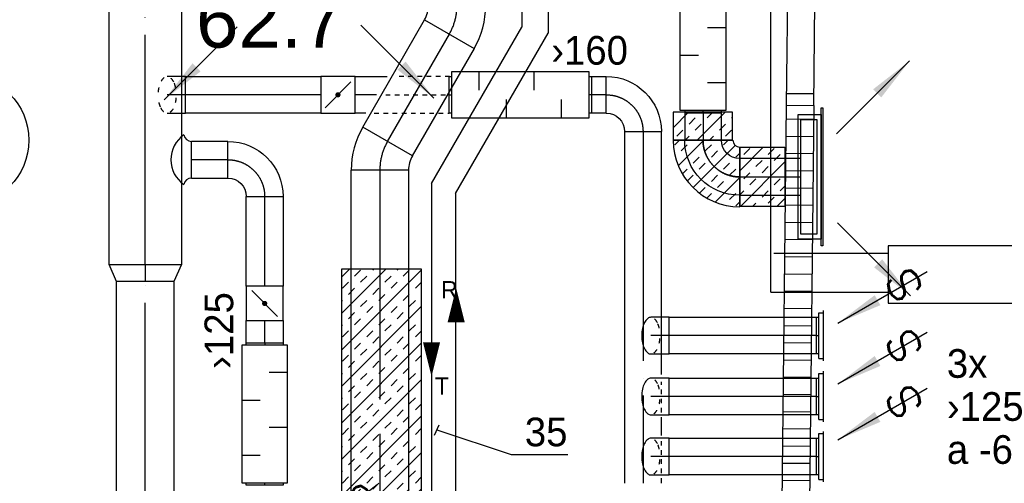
# Model space of a CAD drawing. Header units: millimetres. Extents: x 0 to 83130, y 0 to 53088.
# Tile 92 of 105: x 56558 to 60851, y 33038 to 35059. Entities that reach past the tile are written whole.
import ezdxf
from ezdxf.enums import TextEntityAlignment as Align

# ---------------------------------------------------------------- set-up
doc = ezdxf.new("R2010")
doc.units = ezdxf.units.MM
doc.header["$LTSCALE"] = 50
doc.header["$MEASUREMENT"] = 0
doc.header["$PDMODE"] = 1
for name, pattern in [('2V-CENT', [23, 20, -1.5, 0, -1.5]), ('V-GOMD', [0.8, 0.4, -0.4]), ('V-KU', [2, 1, 1]), ('V-V', [2, 1, 1])]:
    doc.linetypes.add(name, pattern=pattern)
doc.layers.get('0').update_dxf_attribs({"linetype": 'CONTINUOUS'})
for name, color, linetype in [('20604A200D001$0$832 Rominfo', 7, 'CONTINUOUS'), ('20604A200D001$0$A24-HEL1', 251, 'CONTINUOUS'), ('20604A200D001$0$A24-HEL2', 251, 'CONTINUOUS'), ('20604A200D001$0$A24-SKR1', 251, 'CONTINUOUS'), ('V060-', 3, 'CONTINUOUS'), ('V061-', 1, 'CONTINUOUS'), ('V070-', 3, 'CONTINUOUS'), ('V071-', 1, 'CONTINUOUS'), ('V091', 1, 'CONTINUOUS'), ('V110', 1, 'CONTINUOUS'), ('V110-', 6, 'CONTINUOUS'), ('V111-', 1, 'CONTINUOUS'), ('xref', 7, 'CONTINUOUS')]:
    doc.layers.add(name, color=color, linetype=linetype)
doc.styles.add('20604A200D001$0$Arial', font='arial.ttf', dxfattribs={"height": 238.125})
doc.styles.add('FISO', font='fiso')
doc.styles.add('ISO', font='ISO')
doc.styles.add('SIMPLEX', font='SIMPLEX')

# ---------------------------------------------------------------- blocks, each defined once
blk = doc.blocks.new('CCDIMF_315X250X75', base_point=(3095.5, 30301.1))
at = {"color": 0, "linetype": 'ByBlock'}
blk.add_line((3058, 30301.1), (3133, 30301.1), dxfattribs=at)
blk = doc.blocks.new('KCDIMF_315X250X75', base_point=(3095.5, 30301.1))
at = {"color": 0, "linetype": 'ByBlock'}
for p, q in [((3058, 30143.6), (3058, 30458.6)), ((3058, 30458.6), (3133, 30426.1)), ((3133, 30426.1), (3133, 30176.1)), ((3133, 30176.1), (3058, 30143.6))]:
    blk.add_line(p, q, dxfattribs=at)
blk = doc.blocks.new('3CDIMF_315X250X75', base_point=(3095.5, 30301.1))
for p in [(3058, 30301.1), (3133, 30301.1)]:
    blk.add_point(p)
at = {"color": 0, "linetype": 'ByBlock'}
blk.add_blockref('KCDIMF_315X250X75', (3095.5, 30301.1), dxfattribs=at)
at = {"color": 1, "linetype": '2V-CENT'}
blk.add_blockref('CCDIMF_315X250X75', (3095.5, 30301.1), dxfattribs=at)
at = {"style": 'SIMPLEX', "flags": 3}
blk.add_attdef('0', (3095.5, 30301.1), '', height=1, dxfattribs=at)
blk = doc.blocks.new('LD_P')
for p, q in [((-0.5, 0.5), (-0.5, -0.5)), ((0.5, 0.5), (-0.5, 0.5)), ((0.5, -0.5), (0.5, 0.5)), ((-0.5, -0.5), (0.5, -0.5))]:
    blk.add_line(p, q)
at = {"color": 1}
for p, q in [((-0.3, 0.5), (-0.3, 0.1)), ((0.1, 0.5), (0.1, 0.1)), ((-0.1, -0.5), (-0.1, -0.1)), ((0.3, -0.5), (0.3, -0.1))]:
    blk.add_line(p, q, dxfattribs=at)
blk = doc.blocks.new('V420', base_point=(455, 404.5))
blk.add_line((455, 404.5), (464, 404.5))
blk.add_solid([(455, 404.5), (459, 405), (459, 404)])
blk = doc.blocks.new('V421', base_point=(455.5, 404.5))
at = {"rotation": 180}
blk.add_blockref('V420', (464.5, 404.5), dxfattribs=at)
blk = doc.blocks.new('C3A', base_point=(16246, 22590.5))
at = {"color": 0, "linetype": 'ByBlock'}
blk.add_line((16247, 22590.5), (16246, 22590.5), dxfattribs=at)
blk = doc.blocks.new('K3A', base_point=(16246, 22590.5))
at = {"color": 0, "linetype": 'ByBlock'}
for p, q in [((16246, 22591), (16247, 22591)), ((16247, 22591), (16247, 22590)), ((16247, 22590), (16246, 22590))]:
    blk.add_line(p, q, dxfattribs=at)
blk = doc.blocks.new('33A', base_point=(16246, 22590.5))
blk.add_point((16247, 22590.5))
at = {"color": 0, "linetype": 'ByBlock'}
blk.add_blockref('K3A', (16246, 22590.5), dxfattribs=at)
at = {"color": 1, "linetype": '2V-CENT'}
blk.add_blockref('C3A', (16246, 22590.5), dxfattribs=at)
at = {"style": 'SIMPLEX', "flags": 3}
blk.add_attdef('0', (16246, 22590.5), '', height=1, dxfattribs=at)
blk = doc.blocks.new('CBOJ90_PB', base_point=(86107, 31352))
at = {"color": 0, "linetype": 'ByBlock'}
blk.add_arc((86106, 31353), 1, 270, 360, dxfattribs=at)
blk = doc.blocks.new('KBOJ90_PB', base_point=(86107, 31352))
at = {"color": 0, "linetype": 'ByBlock'}
for p, q in [((86106.5, 31353), (86107.5, 31353)), ((86106, 31352.5), (86106, 31351.5))]:
    blk.add_line(p, q, dxfattribs=at)
for radius in [1.5, 0.5]:
    blk.add_arc((86106, 31353), radius, 270, 360, dxfattribs=at)
blk = doc.blocks.new('3BOJ90_PB', base_point=(86107, 31352))
for p in [(86107, 31353), (86106, 31352)]:
    blk.add_point(p)
at = {"color": 1, "linetype": '2V-CENT'}
blk.add_blockref('CBOJ90_PB', (86107, 31352), dxfattribs=at)
at = {"color": 0, "linetype": 'ByBlock'}
blk.add_blockref('KBOJ90_PB', (86107, 31352), dxfattribs=at)
at = {"style": 'ISO', "flags": 3}
blk.add_attdef('0', (86107, 31352), '', height=1, dxfattribs=at)
blk = doc.blocks.new('V422', base_point=(16230, 22585))
blk.add_blockref('V420', (16230, 22585))
at = {"style": 'SIMPLEX'}
blk.add_text('s', height=4, rotation=90, dxfattribs=at).set_placement((16238, 22585), align=Align.CENTER)
blk = doc.blocks.new('KSP_P', base_point=(16239.5, 22597.5))
at = {"color": 0, "linetype": 'ByBlock'}
for p, q in [((16240, 22598), (16239, 22598)), ((16239, 22598), (16239, 22597)), ((16240, 22597), (16240, 22598)), ((16239, 22597), (16240, 22597))]:
    blk.add_line(p, q, dxfattribs=at)
blk = doc.blocks.new('2SP_P', base_point=(16239.5, 22597.5))
for p in [(16239, 22597.5), (16240, 22597.5)]:
    blk.add_point(p)
at = {"color": 0, "linetype": 'ByBlock'}
blk.add_blockref('KSP_P', (16239.5, 22597.5), dxfattribs=at)
at = {"style": 'SIMPLEX', "flags": 3}
blk.add_attdef('0', (16239.5, 22597.5), '', height=1, dxfattribs=at)
blk = doc.blocks.new('SPJALL', base_point=(16229, 22594))
at = {"color": 1}
blk.add_line((16228.625, 22593.625), (16229.375, 22594.375), dxfattribs=at)
at = {"color": 1, "const_width": 0.075}
blk.add_lwpolyline([(16229, 22594.0375, -1), (16229, 22593.9625, -1), (16229, 22594.0375, -1)], format="xyb", dxfattribs=at)
blk = doc.blocks.new('VAGG_P', base_point=(16250.5, 22586.5))
for p, q in [((16250, 22587.5), (16251, 22587.5)), ((16250, 22587.5), (16250, 22586.5)), ((16251, 22587.5), (16251, 22586.5))]:
    blk.add_line(p, q)
at = {"color": 6}
blk.add_line((16249.95, 22586.5), (16251.05, 22586.5), dxfattribs=at)
blk = doc.blocks.new('CBOJ30_P', base_point=(16231.268, 22619))
at = {"color": 0, "linetype": 'ByBlock'}
blk.add_arc((16231, 22620), 1, 270, 300, dxfattribs=at)
blk = doc.blocks.new('KBOJ30_P', base_point=(16231.268, 22619))
at = {"color": 0, "linetype": 'ByBlock'}
for p, q in [((16231, 22619.5), (16231, 22618.5)), ((16231.25, 22619.567), (16231.75, 22618.701))]:
    blk.add_line(p, q, dxfattribs=at)
for radius in [0.5, 1.5]:
    blk.add_arc((16231, 22620), radius, 270, 300, dxfattribs=at)
blk = doc.blocks.new('3BOJ30_P', base_point=(16231.268, 22619))
for p in [(16231.5, 22619.134), (16231, 22619)]:
    blk.add_point(p)
at = {"color": 0, "linetype": 'ByBlock'}
blk.add_blockref('KBOJ30_P', (16231.268, 22619), dxfattribs=at)
at = {"color": 1, "linetype": '2V-CENT'}
blk.add_blockref('CBOJ30_P', (16231.268, 22619), dxfattribs=at)
at = {"style": 'ISO', "flags": 3}
blk.add_attdef('0', (16231.268, 22619), '', height=1, dxfattribs=at)
blk = doc.blocks.new('CBOJ30_N', base_point=(16234, 22603))
at = {"color": 0, "linetype": 'ByBlock'}
blk.add_line((16233.5, 22603), (16234, 22603), dxfattribs=at)
blk = doc.blocks.new('*X214')
at = {"color": 0}
for p, q in [((57960.8, 33777.8), (58154.8, 33971.8)), ((57960.8, 33936.9), (57995.7, 33971.8)), ((57960.8, 33618.7), (58310.8, 33968.7)), ((58018.1, 33941.1), (58044.6, 33967.6)), ((58097.7, 33967.6), (58101.8, 33971.8)), ((58203.7, 33967.6), (58207.9, 33971.8)), ((58230.2, 33941.1), (58256.8, 33967.6)), ((57965.1, 33888.1), (57991.6, 33914.6)), ((58044.6, 33914.6), (58071.1, 33941.1)), ((58150.7, 33914.6), (58177.2, 33941.1)), ((58177.2, 33888.1), (58203.7, 33914.6)), ((58283.3, 33888.1), (58309.8, 33914.6)), ((57991.6, 33861.6), (58018.1, 33888.1)), ((58097.7, 33861.6), (58124.2, 33888.1)), ((57960.8, 33830.8), (57965.1, 33835.1)), ((58044.6, 33808.5), (58071.1, 33835.1)), ((58124.2, 33835.1), (58150.7, 33861.6)), ((58230.2, 33835.1), (58256.8, 33861.6)), ((58256.8, 33808.5), (58283.3, 33835.1)), ((58309.8, 33861.6), (58310.8, 33862.6)), ((57960.8, 33459.6), (58310.8, 33809.6)), ((58071.1, 33782), (58097.7, 33808.5)), ((58177.2, 33782), (58203.7, 33808.5)), ((57991.6, 33755.5), (58018.1, 33782)), ((58018.1, 33729), (58044.6, 33755.5)), ((58124.2, 33729), (58150.7, 33755.5)), ((58203.7, 33755.5), (58230.2, 33782)), ((58309.8, 33755.5), (58310.8, 33756.5)), ((57960.8, 33724.7), (57965.1, 33729)), ((57965.1, 33676), (57991.6, 33702.5)), ((58071.1, 33676), (58097.7, 33702.5)), ((58150.7, 33702.5), (58177.2, 33729)), ((58256.8, 33702.5), (58283.3, 33729)), ((58283.3, 33676), (58309.8, 33702.5)), ((58097.7, 33649.4), (58124.2, 33676)), ((58203.7, 33649.4), (58230.2, 33676)), ((57960.8, 33300.5), (58310.8, 33650.5)), ((58018.1, 33622.9), (58044.6, 33649.4)), ((58044.6, 33596.4), (58071.1, 33622.9)), ((58150.7, 33596.4), (58177.2, 33622.9)), ((58230.2, 33622.9), (58256.8, 33649.4)), ((57965.1, 33569.9), (57991.6, 33596.4)), ((57991.6, 33543.4), (58018.1, 33569.9)), ((58097.7, 33543.4), (58124.2, 33569.9)), ((58177.2, 33569.9), (58203.7, 33596.4)), ((58283.3, 33569.9), (58309.8, 33596.4)), ((58124.2, 33516.9), (58150.7, 33543.4)), ((58230.2, 33516.9), (58256.8, 33543.4)), ((58309.8, 33543.4), (58310.8, 33544.4)), ((57960.8, 33512.6), (57965.1, 33516.9)), ((57960.8, 33141.4), (58310.8, 33491.4)), ((58044.6, 33490.3), (58071.1, 33516.9)), ((58071.1, 33463.8), (58097.7, 33490.3)), ((58177.2, 33463.8), (58203.7, 33490.3)), ((58256.8, 33490.3), (58283.3, 33516.9)), ((57991.6, 33437.3), (58018.1, 33463.8)), ((58203.7, 33437.3), (58230.2, 33463.8)), ((57960.8, 33406.5), (57965.1, 33410.8)), ((58018.1, 33410.8), (58044.6, 33437.3)), ((58124.2, 33410.8), (58150.7, 33437.3)), ((58150.7, 33384.3), (58177.2, 33410.8)), ((58256.8, 33384.3), (58283.3, 33410.8)), ((58309.8, 33437.3), (58310.8, 33438.3)), ((57965.1, 33357.8), (57991.6, 33384.3)), ((58071.1, 33357.8), (58097.7, 33384.3)), ((58097.7, 33331.2), (58124.2, 33357.8)), ((58203.7, 33331.2), (58230.2, 33357.8)), ((58283.3, 33357.8), (58309.8, 33384.3)), ((57960.8, 32982.3), (58310.8, 33332.3)), ((58018.1, 33304.7), (58044.6, 33331.2)), ((58230.2, 33304.7), (58256.8, 33331.2)), ((57965.1, 33251.7), (57991.6, 33278.2)), ((58044.6, 33278.2), (58071.1, 33304.7)), ((58150.7, 33278.2), (58177.2, 33304.7)), ((58177.2, 33251.7), (58203.7, 33278.2)), ((58283.3, 33251.7), (58309.8, 33278.2)), ((57991.6, 33225.2), (58018.1, 33251.7)), ((58097.7, 33225.2), (58124.2, 33251.7)), ((58309.8, 33225.2), (58310.8, 33226.2)), ((57960.8, 33194.4), (57965.1, 33198.7)), ((58044.6, 33172.1), (58071.1, 33198.7)), ((58124.2, 33198.7), (58150.7, 33225.2)), ((58230.2, 33198.7), (58256.8, 33225.2)), ((58256.8, 33172.1), (58283.3, 33198.7)), ((57991.6, 33119.1), (58018.1, 33145.6)), ((58071.1, 33145.6), (58097.7, 33172.1)), ((58109.4, 32971.8), (58310.8, 33173.2)), ((58177.2, 33145.6), (58203.7, 33172.1)), ((58203.7, 33119.1), (58230.2, 33145.6)), ((58018.1, 33092.6), (58044.6, 33119.1)), ((58124.2, 33092.6), (58150.7, 33119.1)), ((58309.8, 33119.1), (58310.8, 33120.1)), ((57960.8, 33088.3), (57965.1, 33092.6)), ((57965.1, 33039.6), (57991.6, 33066.1)), ((58071.1, 33039.6), (58097.7, 33066.1)), ((58150.7, 33066.1), (58177.2, 33092.6)), ((58256.8, 33066.1), (58283.3, 33092.6)), ((58283.3, 33039.6), (58309.8, 33066.1)), ((58018.1, 32986.5), (58044.6, 33013)), ((58097.7, 33013), (58124.2, 33039.6)), ((58203.7, 33013), (58230.2, 33039.6)), ((58230.2, 32986.5), (58256.8, 33013)), ((58268.5, 32971.8), (58310.8, 33014.1)), ((58056.4, 32971.8), (58071.1, 32986.5)), ((58162.5, 32971.8), (58177.2, 32986.5)), ((57960.8, 32823.2), (57978.9, 32841.2)), ((57960.8, 32664.1), (58138, 32841.2)), ((57960.8, 32505), (58297.1, 32841.2)), ((58071.1, 32827.4), (58085, 32841.2)), ((58177.2, 32827.4), (58191, 32841.2)), ((57991.6, 32800.9), (58018.1, 32827.4)), ((58018.1, 32774.4), (58044.6, 32800.9)), ((58124.2, 32774.4), (58150.7, 32800.9)), ((58203.7, 32800.9), (58230.2, 32827.4)), ((58309.8, 32800.9), (58310.8, 32801.9)), ((57960.8, 32770.1), (57965.1, 32774.4)), ((58150.7, 32747.9), (58177.2, 32774.4)), ((58256.8, 32747.9), (58283.3, 32774.4)), ((57965.1, 32721.4), (57991.6, 32747.9)), ((58071.1, 32721.4), (58097.7, 32747.9)), ((58097.7, 32694.8), (58124.2, 32721.4)), ((58203.7, 32694.8), (58230.2, 32721.4)), ((58283.3, 32721.4), (58309.8, 32747.9)), ((57960.8, 32345.9), (58310.8, 32695.9)), ((58018.1, 32668.3), (58044.6, 32694.8)), ((58044.6, 32641.8), (58071.1, 32668.3)), ((58150.7, 32641.8), (58177.2, 32668.3)), ((58230.2, 32668.3), (58256.8, 32694.8)), ((57965.1, 32615.3), (57991.6, 32641.8)), ((58177.2, 32615.3), (58203.7, 32641.8)), ((58283.3, 32615.3), (58309.8, 32641.8)), ((57991.6, 32588.8), (58018.1, 32615.3)), ((58097.7, 32588.8), (58124.2, 32615.3)), ((58124.2, 32562.3), (58150.7, 32588.8)), ((58230.2, 32562.3), (58256.8, 32588.8)), ((58309.8, 32588.8), (58310.8, 32589.8)), ((57960.8, 32558), (57965.1, 32562.3)), ((58044.6, 32535.8), (58071.1, 32562.3)), ((58256.8, 32535.8), (58283.3, 32562.3)), ((57960.8, 32186.8), (58310.8, 32536.8)), ((57991.6, 32482.7), (58018.1, 32509.2)), ((58071.1, 32509.2), (58097.7, 32535.8)), ((58177.2, 32509.2), (58203.7, 32535.8)), ((58203.7, 32482.7), (58230.2, 32509.2)), ((57960.8, 32451.9), (57965.1, 32456.2)), ((58018.1, 32456.2), (58044.6, 32482.7)), ((58124.2, 32456.2), (58150.7, 32482.7)), ((58150.7, 32429.7), (58177.2, 32456.2)), ((58256.8, 32429.7), (58283.3, 32456.2)), ((58309.8, 32482.7), (58310.8, 32483.7)), ((57965.1, 32403.2), (57991.6, 32429.7)), ((58071.1, 32403.2), (58097.7, 32429.7)), ((58283.3, 32403.2), (58309.8, 32429.7)), ((57960.8, 32027.7), (58310.8, 32377.7)), ((58018.1, 32350.1), (58044.6, 32376.7)), ((58097.7, 32376.7), (58124.2, 32403.2)), ((58203.7, 32376.7), (58230.2, 32403.2)), ((58230.2, 32350.1), (58256.8, 32376.7)), ((58044.6, 32323.6), (58071.1, 32350.1)), ((58150.7, 32323.6), (58177.2, 32350.1)), ((57965.1, 32297.1), (57991.6, 32323.6)), ((57991.6, 32270.6), (58018.1, 32297.1)), ((58097.7, 32270.6), (58124.2, 32297.1)), ((58177.2, 32297.1), (58203.7, 32323.6)), ((58283.3, 32297.1), (58309.8, 32323.6)), ((57960.8, 32239.8), (57965.1, 32244.1)), ((58044.6, 32217.6), (58071.1, 32244.1)), ((58124.2, 32244.1), (58150.7, 32270.6)), ((58230.2, 32244.1), (58256.8, 32270.6)), ((58256.8, 32217.6), (58283.3, 32244.1)), ((58309.8, 32270.6), (58310.8, 32271.6)), ((57960.8, 31868.6), (58310.8, 32218.6)), ((58071.1, 32191), (58097.7, 32217.6)), ((58177.2, 32191), (58203.7, 32217.6)), ((57991.6, 32164.5), (58018.1, 32191)), ((58018.1, 32138), (58044.6, 32164.5)), ((58124.2, 32138), (58150.7, 32164.5)), ((58203.7, 32164.5), (58230.2, 32191)), ((58309.8, 32164.5), (58310.8, 32165.5)), ((57960.8, 32133.7), (57965.1, 32138)), ((57965.1, 32085), (57991.6, 32111.5)), ((58071.1, 32085), (58097.7, 32111.5)), ((58150.7, 32111.5), (58177.2, 32138)), ((58256.8, 32111.5), (58283.3, 32138)), ((58283.3, 32085), (58309.8, 32111.5)), ((58097.7, 32058.5), (58124.2, 32085)), ((58203.7, 32058.5), (58230.2, 32085)), ((58018.1, 32031.9), (58044.6, 32058.5)), ((58044.6, 32005.4), (58071.1, 32031.9)), ((58092.6, 31841.2), (58310.8, 32059.5)), ((58150.7, 32005.4), (58177.2, 32031.9)), ((58230.2, 32031.9), (58256.8, 32058.5)), ((57965.1, 31978.9), (57991.6, 32005.4)), ((58177.2, 31978.9), (58203.7, 32005.4)), ((58283.3, 31978.9), (58309.8, 32005.4)), ((57991.6, 31952.4), (58018.1, 31978.9)), ((58097.7, 31952.4), (58124.2, 31978.9)), ((58124.2, 31925.9), (58150.7, 31952.4)), ((58230.2, 31925.9), (58256.8, 31952.4)), ((58309.8, 31952.4), (58310.8, 31953.4)), ((57960.8, 31921.6), (57965.1, 31925.9)), ((58044.6, 31899.4), (58071.1, 31925.9)), ((58071.1, 31872.8), (58097.7, 31899.4)), ((58177.2, 31872.8), (58203.7, 31899.4)), ((58251.7, 31841.2), (58310.8, 31900.4)), ((58256.8, 31899.4), (58283.3, 31925.9)), ((57991.6, 31846.3), (58018.1, 31872.8)), ((58203.7, 31846.3), (58230.2, 31872.8)), ((58039.6, 31841.2), (58044.6, 31846.3)), ((58145.6, 31841.2), (58150.7, 31846.3)), ((58309.8, 31846.3), (58310.8, 31847.4))]:
    blk.add_line(p, q, dxfattribs=at)
blk = doc.blocks.new('*X126')
at = {"color": 0}
for p, q in [((2210, 47022.9), (2227.4, 47040.3)), ((2210, 46916.8), (2317.4, 47024.2)), ((2227.4, 46987.2), (2253.9, 47013.8)), ((2333.5, 46987.2), (2353.2, 47007)), ((2360, 46960.7), (2385.2, 46985.9)), ((2229.7, 46777.4), (2413.6, 46961.3)), ((2280.4, 46934.2), (2306.9, 46960.7)), ((2306.9, 46907.7), (2333.5, 46934.2)), ((2413, 46907.7), (2438.6, 46933.3)), ((2227.4, 46881.2), (2253.9, 46907.7)), ((2253.9, 46854.7), (2280.4, 46881.2)), ((2360, 46854.7), (2386.5, 46881.2)), ((2439.5, 46881.2), (2460, 46901.7)), ((2366.2, 46754.8), (2477.7, 46866.3)), ((2386.5, 46828.1), (2413, 46854.7)), ((2210, 46810.7), (2227.4, 46828.1)), ((2306.9, 46801.6), (2333.5, 46828.1)), ((2333.5, 46775.1), (2360, 46801.6)), ((2439.5, 46775.1), (2466, 46801.6)), ((2260.2, 46754.8), (2280.4, 46775.1)), ((2472.3, 46754.8), (2492.6, 46775.1))]:
    blk.add_line(p, q, dxfattribs=at)
blk = doc.blocks.new('*X216')
at = {"color": 0}
for p, q in [((59697.6, 34400.8), (59800.3, 34503.6)), ((59715.2, 34471.5), (59741.7, 34498)), ((59821.2, 34471.5), (59847.8, 34498)), ((59847.8, 34444.9), (59874.3, 34471.5)), ((59700.9, 34245), (59894.8, 34438.9)), ((59768.2, 34418.4), (59794.7, 34444.9)), ((59715.2, 34365.4), (59741.7, 34391.9)), ((59794.7, 34391.9), (59821.2, 34418.4)), ((59741.7, 34338.9), (59768.2, 34365.4)), ((59847.8, 34338.9), (59874.3, 34365.4)), ((59697.6, 34294.8), (59715.2, 34312.4)), ((59794.7, 34285.8), (59821.2, 34312.4)), ((59874.3, 34312.4), (59894.8, 34332.9)), ((59753.9, 34245), (59768.2, 34259.3)), ((59821.2, 34259.3), (59847.8, 34285.8)), ((59860, 34245), (59894.8, 34279.8))]:
    blk.add_line(p, q, dxfattribs=at)
blk = doc.blocks.new('*X217')
at = {"color": 0}
for p, q in [((59407.6, 34588.1), (59474.7, 34655.3)), ((59512.1, 34533.6), (59633.8, 34655.3)), ((59556.1, 34630.6), (59580.8, 34655.3)), ((59476.5, 34604), (59503, 34630.6)), ((59503, 34577.5), (59529.6, 34604)), ((59609.1, 34577.5), (59635.6, 34604)), ((59662.1, 34630.6), (59665.9, 34634.3)), ((59423.5, 34551), (59450, 34577.5)), ((59635.6, 34551), (59662.1, 34577.5)), ((59459.1, 34533.6), (59476.5, 34551)), ((59565.1, 34533.6), (59582.6, 34551))]:
    blk.add_line(p, q, dxfattribs=at)
blk = doc.blocks.new('20604A200D001')
at = {"layer": '20604A200D001$0$A24-HEL1', "color": 7}
for points in [[(75376.1, 32955.7), (75369.5, 32355.7)], [(75489.5, 32354.4), (75496.1, 32954.4)], [(75490.1, 32404.4), (75370.1, 32405.7)]]:
    blk.add_lwpolyline(points, dxfattribs=at)
at = {"layer": '20604A200D001$0$A24-HEL2', "color": 7}
for points in [[(75369.5, 32355.7), (75350.6, 30620.8)], [(75369.5, 32355.7), (75489.5, 32354.4)], [(75489.5, 32354.4), (75470.6, 30619.5)]]:
    blk.add_lwpolyline(points, dxfattribs=at)
at = {"layer": '20604A200D001$0$A24-SKR1', "color": 7}
for points in [[(75368.9, 32296), (75488.9, 32294.7)], [(75368, 32221), (75488, 32219.7)], [(75367.2, 32146), (75487.2, 32144.7)], [(75366.4, 32071), (75486.4, 32069.7)], [(75365.6, 31996), (75485.6, 31994.7)], [(75364.8, 31921), (75484.8, 31919.7)], [(75364, 31846), (75484, 31844.7)], [(75363.1, 31771), (75483.1, 31769.7)], [(75362.3, 31696), (75482.3, 31694.7)], [(75361.5, 31621), (75481.5, 31619.7)], [(75360.7, 31546), (75480.7, 31544.7)], [(75359.9, 31471), (75479.9, 31469.7)], [(75359.1, 31396), (75479, 31394.7)], [(75358.2, 31321), (75478.2, 31319.7)], [(75357.4, 31246.1), (75477.4, 31244.7)], [(75356.6, 31171.1), (75476.6, 31169.7)], [(75355.8, 31096.1), (75475.8, 31094.7)], [(75355, 31021.1), (75474.9, 31019.8)], [(75354.1, 30946.1), (75474.1, 30944.8)], [(75353.3, 30871.1), (75473.3, 30869.8)], [(75352.5, 30796.1), (75472.5, 30794.8)], [(75351.7, 30721.1), (75471.7, 30719.8)]]:
    blk.add_lwpolyline(points, dxfattribs=at)
at = {"layer": '20604A200D001$0$832 Rominfo', "color": 7, "style": '20604A200D001$0$Arial'}
blk.add_text('62.7', height=238.12, dxfattribs=at).set_placement((72796.8, 32606.9))

msp = doc.modelspace()

# ---------------------------------------------------------------- linework, layer by layer
at = {"layer": 'V060-', "linetype": 'Continuous'}
for p, q in [((56948.5, 33992.55), (56948.52, 42524.07)), ((57263.52, 42524.07), (57263.5, 33992.55)), ((58053.66, 34590.85, 274), (58323.22, 35058.38, 274)), ((58539.8, 34933.51, 274), (58270.16, 34465.85, 274)), ((57282.12, 34811.42, 216), (57870.9, 34811.42, 216)), ((58020.9, 34811.42, 216), (58160.34, 34811.42, 216)), ((59050.62, 34811.42, 216), (59115.91, 34811.42, 216)), ((57870.9, 34651.42, 216), (57282.12, 34651.42, 216)), ((58066.79, 34651.42, 216), (58020.9, 34651.42, 216)), ((59115.91, 34651.42, 216), (59050.62, 34651.42, 216)), ((59457.58, 34653.95), (59457.58, 34533.56)), ((59617.58, 34533.56), (59617.58, 34653.96)), ((59195.91, 34571.42, 216), (59195.91, 33038.36, 216)), ((59355.91, 33512.6, 216), (59355.91, 34571.42, 216)), ((57466.41, 34528.45, -109.83), (57307.18, 34528.45, -109.83)), ((59963.98, 34453.8), (59697.62, 34453.8)), ((58004.09, 29408.91, 274), (58004.09, 34403.32, 274)), ((58254.09, 34403.32, 274), (58254.09, 29408.91, 274)), ((57307.18, 34368.45, -109.83), (57466.41, 34368.45, -109.83)), ((57546.41, 33897.16, 50.17), (57546.41, 34288.45, 50.17)), ((57706.41, 34288.45, 50.17), (57706.41, 33897.16, 50.17)), ((59697.63, 34293.8), (59963.99, 34293.8)), ((56981, 32825.04), (56981, 33917.55)), ((57231, 33917.55), (57231, 32825.04)), ((57546.41, 33650.8, 50.17), (57546.41, 33747.16, 50.17)), ((57706.41, 33747.16, 50.17), (57706.41, 33650.8, 50.17)), ((59390.25, 33761.85, 216), (60032.81, 33761.85, 216)), ((60032.81, 33601.85, 216), (59390.25, 33601.85, 216)), ((59390.25, 33496.78, 216), (60032.81, 33496.78, 216)), ((59355.91, 33246.99, 216), (59355.91, 33326.07, 216)), ((60032.81, 33336.78, 216), (59390.25, 33336.78, 216)), ((59390.25, 33234.69, 216), (60032.81, 33234.69, 216)), ((59355.91, 33038.36, 216), (59355.91, 33060.47, 216)), ((60032.81, 33074.69, 216), (59390.25, 33074.69, 216))]:
    msp.add_line(p, q, dxfattribs=at)
at = {"layer": 'V060-', "color": 1, "linetype": '2V-CENT'}
for p, q in [((57106, 33992.55), (57106, 39486.09)), ((58161.91, 34528.35, 274), (58431.51, 34995.95, 274)), ((57870.9, 34731.42, 216), (57282.12, 34731.42, 216)), ((58114.65, 34731.42, 216), (58020.9, 34731.42, 216)), ((59115.91, 34731.42, 216), (59050.62, 34731.42, 216)), ((59537.58, 34653.96), (59537.58, 34533.56)), ((59275.91, 34571.42, 216), (59275.91, 33038.36, 216)), ((57466.41, 34448.45, -109.83), (57307.18, 34448.45, -109.83)), ((58129.09, 34403.32, 274), (58129.09, 29408.91, 274)), ((59697.62, 34373.8), (59963.98, 34373.8)), ((57626.41, 33897.16, 50.17), (57626.41, 34288.45, 50.17)), ((57106, 32825.04), (57106, 33917.55)), ((57626.41, 33650.8, 50.17), (57626.41, 33747.16, 50.17)), ((60032.81, 33681.85, 216), (59390.25, 33681.85, 216)), ((60032.81, 33416.78, 216), (59390.25, 33416.78, 216)), ((60032.81, 33154.69, 216), (59390.25, 33154.69, 216))]:
    msp.add_line(p, q, dxfattribs=at)
at = {"layer": 'V060-', "color": 1, "linetype": 'ByBlock'}
for p, q in [((57281.49, 34810.87, 216), (57201.49, 34810.87, 216)), ((57201.49, 34650.87, 216), (57281.49, 34650.87, 216))]:
    msp.add_line(p, q, dxfattribs=at)
at = {"layer": 'V060-', "linetype": 'ByBlock'}
for p, q in [((57281.49, 34650.87, 216), (57281.49, 34810.87, 216)), ((59390.25, 33761.85, 216), (59310.25, 33761.85, 216)), ((59390.25, 33601.85, 216), (59390.25, 33761.85, 216)), ((59310.25, 33601.85, 216), (59390.25, 33601.85, 216)), ((59390.25, 33496.78, 216), (59310.25, 33496.78, 216)), ((59390.25, 33336.78, 216), (59390.25, 33496.78, 216)), ((59310.25, 33336.78, 216), (59390.25, 33336.78, 216)), ((59390.25, 33234.69, 216), (59310.25, 33234.69, 216)), ((59390.25, 33074.69, 216), (59390.25, 33234.69, 216)), ((59310.25, 33074.69, 216), (59390.25, 33074.69, 216))]:
    msp.add_line(p, q, dxfattribs=at)
at = {"layer": 'V060-', "color": 1, "linetype": 'V-GOMD'}
for p, q in [((58432.65, 34811.42, 216), (58201.99, 34811.42, 216)), ((58154.27, 34731.42, 216), (58432.65, 34731.42, 216)), ((58104.38, 34651.42, 216), (58430.62, 34651.42, 216)), ((59355.91, 33612.04, 216), (59355.91, 33746.33, 216)), ((59355.91, 33346.97, 216), (59355.91, 33481.26, 216)), ((59355.91, 33082.85, 216), (59355.91, 33221.62, 216))]:
    msp.add_line(p, q, dxfattribs=at)
at = {"layer": 'V060-'}
msp.add_line((57307.18, 34368.45, 50.17), (57307.18, 34528.45, 50.17), dxfattribs=at)
at = {"layer": 'V060-', "color": 1, "linetype": 'Continuous'}
for p, q in [((59667.59, 34533.56), (59407.59, 34533.56)), ((59697.59, 34503.56), (59697.59, 34243.56))]:
    msp.add_line(p, q, dxfattribs=at)
at = {"layer": 'V060-', "color": 1}
for points in [[(59407.59, 34533.56), (59665.9, 34533.56), (59665.9, 34655.26), (59407.59, 34655.26)], [(59697.59, 34503.56), (59894.79, 34503.56), (59894.79, 34245.03), (59697.59, 34245.03)], [(57960.82, 32971.79), (58310.82, 32971.79), (58310.82, 33971.79), (57960.82, 33971.79)]]:
    msp.add_lwpolyline(points, close=True, dxfattribs=at)
at = {"layer": 'V060-', "linetype": 'ByBlock', "elevation": 216}
for points in [[(59310.25, 33761.85, 0.1747045), (59296.7, 33756.96, 0.1042029), (59281.97, 33738.42, 0.0649481), (59273.57, 33714.2, 0.0510993), (59270.25, 33681.85, 0.0510993), (59273.57, 33649.49, 0.0649481), (59281.97, 33625.28, 0.1042029), (59296.7, 33606.73, 0.1747045), (59310.25, 33601.85, 0.1747045)], [(59310.25, 33496.78, 0.1747045), (59296.7, 33491.89, 0.1042029), (59281.97, 33473.34, 0.0649481), (59273.57, 33449.13, 0.0510993), (59270.25, 33416.78, 0.0510993), (59273.57, 33384.42, 0.0649481), (59281.97, 33360.21, 0.1042029), (59296.7, 33341.66, 0.1747045), (59310.25, 33336.78, 0.1747045)], [(59310.25, 33234.69, 0.1747045), (59296.7, 33229.81, 0.1042029), (59281.97, 33211.26, 0.0649481), (59273.57, 33187.05, 0.0510993), (59270.25, 33154.69, 0.0510993), (59273.57, 33122.34, 0.0649481), (59281.97, 33098.12, 0.1042029), (59296.7, 33079.58, 0.1747045), (59310.25, 33074.69, 0.1747045)]]:
    msp.add_lwpolyline(points, format="xyb", dxfattribs=at)
at = {"layer": 'V060-', "color": 1, "linetype": 'V-GOMD'}
for centre, radius, start, end in [((57224.59, 34761.75, 216), 57.45, 129.63927, 153.43495), ((57175.46, 34760.28, 216), 60.73, 26.56505, 50.36073), ((57141.16, 34743.13, 216), 99.07, 11.70092, 26.56505), ((57321.03, 34730.87, 216), 159.54, 168.29908, 180), ((57081.96, 34730.87, 216), 159.54, 348.29908, 360), ((57261.82, 34718.61, 216), 99.07, 191.70092, 206.56505), ((57224.59, 34699.99, 216), 57.45, 206.56505, 230.36073), ((57178.39, 34699.99, 216), 57.45, 309.63927, 333.43495)]:
    msp.add_arc(centre, radius, start, end, dxfattribs=at)
at = {"layer": 'V060-'}
for centre, radius, start, end in [((57348.06, 34448.45, 50.17), 130.71, 124.36745, 235.63255), ((57307.67, 34562.39, 50.17), 33.94, 190.25073, 269.16301), ((57307.67, 34334.52, 50.17), 33.94, 90.83699, 169.74927)]:
    msp.add_arc(centre, radius, start, end, dxfattribs=at)
at = {"layer": 'V060-', "color": 1, "linetype": 'Continuous'}
for radius in [290, 30]:
    msp.add_arc((59697.59, 34533.56), radius, 180, 270, dxfattribs=at)
at = {"layer": 'V060-', "color": 1, "linetype": '2V-CENT'}
msp.add_arc((59697.59, 34533.56), 160, 180, 270, dxfattribs=at)
at = {"layer": 'V060-', "linetype": 'V-GOMD'}
for centre, radius, start, end in [((59284.22, 33711.26, 216), 60.73, 26.56505, 50.36073), ((59249.92, 33694.11, 216), 99.07, 11.70092, 26.56505), ((59190.71, 33681.85, 216), 159.54, 348.29908, 360), ((59287.15, 33650.97, 216), 57.45, 309.63927, 333.43495), ((59284.22, 33446.19, 216), 60.73, 26.56505, 50.36073), ((59249.92, 33429.04, 216), 99.07, 11.70092, 26.56505), ((59190.71, 33416.78, 216), 159.54, 348.29908, 360), ((59287.15, 33385.9, 216), 57.45, 309.63927, 333.43495), ((59284.22, 33184.1, 216), 60.73, 26.56505, 50.36073), ((59249.92, 33166.95, 216), 99.07, 11.70092, 26.56505), ((59190.71, 33154.69, 216), 159.54, 348.29908, 360), ((59287.15, 33123.81, 216), 57.45, 309.63927, 333.43495)]:
    msp.add_arc(centre, radius, start, end, dxfattribs=at)
at = {"layer": 'V070-'}
for p, q in [((59951.93, 34102.3), (59951.95, 34645.3)), ((59951.95, 34645.3), (60051.95, 34645.3)), ((60051.93, 34072.8), (60051.95, 34674.8)), ((60051.95, 34645.3), (60051.93, 34102.3)), ((60051.95, 34674.8), (60059.95, 34674.8)), ((60059.95, 34674.8), (60059.93, 34072.8)), ((59963.99, 34123.8), (59964.01, 34623.8)), ((59964.01, 34623.8), (60034.01, 34623.8)), ((60034.01, 34623.8), (60033.99, 34123.8)), ((60051.93, 34102.3), (59951.93, 34102.3)), ((60033.99, 34123.8), (59963.99, 34123.8)), ((60059.93, 34072.8), (60051.93, 34072.8))]:
    msp.add_line(p, q, dxfattribs=at)
at = {"layer": 'V091'}
msp.add_circle((56314.67, 34533.9), 283.79, dxfattribs=at)
at = {"layer": 'V110'}
for p, q in [((62944.15, 34073.08), (60344.15, 34073.08)), ((60344.15, 34073.08), (60344.15, 33823.08)), ((60344.15, 33823.08), (62944.15, 33823.08))]:
    msp.add_line(p, q, dxfattribs=at)
at = {"layer": 'V110-', "linetype": 'V-KU'}
for p, q in [((58862.55, 43691.7), (58862.55, 35000.41)), ((58747.99, 43522.4), (58747.99, 35026.26)), ((59833.56, 33871.85), (59833.56, 36595.7)), ((58354.29, 34344.35), (58747.99, 35026.26)), ((58459.03, 34301.49), (58862.55, 35000.41)), ((59845.67, 34041.15), (60344.15, 34041.15)), ((59833.56, 33871.85), (60344.15, 33871.85))]:
    msp.add_line(p, q, dxfattribs=at)
at = {"layer": 'V110-', "linetype": 'V-V'}
for p, q in [((58354.29, 34344.35), (58354.29, 22032.91)), ((58459.03, 34301.49), (58459.03, 22202.21))]:
    msp.add_line(p, q, dxfattribs=at)
at = {"layer": 'V110-'}
for points in [[(58461.34, 33889.69, 0, 75, 0), (58461.34, 33739.69, 75, 75, 0)], [(58353.94, 33503.41, 0, 75, 0), (58353.94, 33653.41, 75, 75, 0)]]:
    msp.add_lwpolyline(points, format="xyseb", dxfattribs=at)
at = {"layer": 'V111-'}
for p, q in [((58367.26, 33247.93), (58387.46, 33293.67)), ((58377.36, 33270.8), (58701.6, 33164.36)), ((58701.6, 33164.36), (58947.93, 33164.36))]:
    msp.add_line(p, q, dxfattribs=at)

# ---------------------------------------------------------------- block references
at = {"layer": 'V060-'}
for name, p, xscale, yscale, zscale, rotation in [('LD_P', (59537.57, 34963.56), -600, 200, 600, 270.0020613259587), ('LD_P', (58740.62, 34731.42, 216), 600, 200, 600, 180.0000000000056), ('SPJALL', (57945.9, 34731.42, 216), 150, 150, 150, 180.0000000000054), ('SPJALL', (57626.41, 33822.16, 50.17), 150, 150, 150, 90), ('LD_P', (57626.41, 33340.8, 50.17), 600, 200, 600, 90)]:
    msp.add_blockref(name, p, dxfattribs=dict(at, xscale=xscale, yscale=yscale, zscale=zscale, rotation=rotation))
at = {"layer": 'V060-', "linetype": 'Continuous'}
for name, p, xscale, yscale, zscale, rotation in [('3BOJ30_P', (58465, 35053.96, 274), 250.0000000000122, 250.0000000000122, 250.0000000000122, 60.00000000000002), ('2SP_P', (57945.9, 34731.42, 216), 150, 160, 150, 180.0000000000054), ('33A', (59040.62, 34731.42, 216), 10, 160, 10, 5.755396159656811e-12), ('3BOJ90_PB', (59275.91, 34731.42, 216), -160, 160, 160, 180), ('33A', (59537.58, 34663.56), -10, 160.0000000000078, 10, 90.00206132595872), ('3BOJ30_P', (58128.51, 34470.28, 274), 250, 250, 250, 240), ('3BOJ90_PB', (57626.41, 34448.45, 50.17), -160, 160, 160, 180), ('3BOJ90_PB', (59537.59, 34373.56), -160, 160, 160, 0.002061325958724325), ('2SP_P', (57626.41, 33822.16, 50.17), 150, 160, 150, 90), ('33A', (57626.41, 33640.8, 50.17), 10, 160, 10, 90), ('33A', (57626.41, 33040.8, 50.17), 10, 160, 10, 270)]:
    msp.add_blockref(name, p, dxfattribs=dict(at, xscale=xscale, yscale=yscale, zscale=zscale, rotation=rotation))
at = {"layer": 'V060-', "color": 1, "linetype": 'V-GOMD', "xscale": 10, "yscale": 160, "zscale": 10, "rotation": 180.0000000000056}
msp.add_blockref('33A', (58440.62, 34731.42, 216), dxfattribs=at)
at = {"layer": 'V060-', "color": 1, "linetype": '2V-CENT', "xscale": 160, "yscale": 160, "zscale": 160, "rotation": 180}
for p in [(57201.49, 34730.87, 216), (59310.25, 33681.85, 216), (59310.25, 33416.78, 216), (59310.25, 33154.69, 216)]:
    msp.add_blockref('CBOJ30_N', p, dxfattribs=at)
at = {"layer": 'V060-', "color": 1}
for name in ['*X217', '*X216', '*X214']:
    msp.add_blockref(name, (0, 0), dxfattribs=at)
at = {"layer": 'V060-', "color": 1, "rotation": 180}
msp.add_blockref('*X126', (61907.55, 81288.41), dxfattribs=at)
at = {"layer": 'V060-', "linetype": 'Continuous', "rotation": 270}
msp.add_blockref('3CDIMF_315X250X75', (57106, 33955.05), dxfattribs=at)
at = {"layer": 'V070-'}
for name, p, xscale, yscale, zscale, rotation in [('V421', (57506.49, 35028.08), 50, 50, 50, 225), ('V421', (58046.35, 35035.34), 50, 50, 50, 315), ('V421', (60120.05, 34560.91), -50, 50, 50, 224.9979386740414), ('V421', (60124.2, 34173.75), -50, 50, 50, 134.9979386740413), ('V422', (60125.13, 33736.4, 216), 50, 50, 50, 30), ('VAGG_P', (60062.81, 33681.85, 216), 200, 20, 200, 90), ('V422', (60125.13, 33471.33, 216), 50, 50, 50, 30), ('VAGG_P', (60062.81, 33416.78, 216), 200, 20, 200, 90), ('V422', (60125.13, 33227.69, 216), 50, 50, 50, 30), ('VAGG_P', (60062.81, 33154.69, 216), 200, 20, 200, 90), ('V422', (57760.27, 32758.14), 50, 50, 50, 37.55460421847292)]:
    msp.add_blockref(name, p, dxfattribs=dict(at, xscale=xscale, yscale=yscale, zscale=zscale, rotation=rotation))
at = {"layer": 'V070-', "linetype": 'Continuous', "xscale": 10, "yscale": 160, "zscale": 10, "rotation": 180}
for p in [(60042.81, 33681.85, 216), (60042.81, 33416.78, 216), (60042.81, 33154.69, 216)]:
    msp.add_blockref('33A', p, dxfattribs=at)
at = {"layer": 'xref'}
msp.add_blockref('20604A200D001', (-15469.5, 2330.58), dxfattribs=at)

# ---------------------------------------------------------------- texts
at = {"layer": 'V061-', "color": 1, "style": 'FISO'}
msp.add_text('›160', height=125, dxfattribs=at).set_placement((58875.73, 34862.81))
msp.add_text('›125', height=125, rotation=90, dxfattribs=at).set_placement((57489.29, 33536.87))
at = {"layer": 'V071-', "color": 1, "style": 'FISO'}
for s, p in [('3x', (60600.65, 33498.04)), ('›125', (60600.65, 33310.54)), ('a -67', (60600.65, 33123.04))]:
    msp.add_text(s, height=125, dxfattribs=at).set_placement(p)
at = {"layer": 'V111-', "color": 1, "style": 'FISO'}
for s, height, p in [('R', 75, (58395.31, 33844.44)), ('T', 75, (58368.74, 33425.11)), ('35', 125, (58760.59, 33199.65))]:
    msp.add_text(s, height=height, dxfattribs=at).set_placement(p)

doc.saveas('drawing.dxf')
